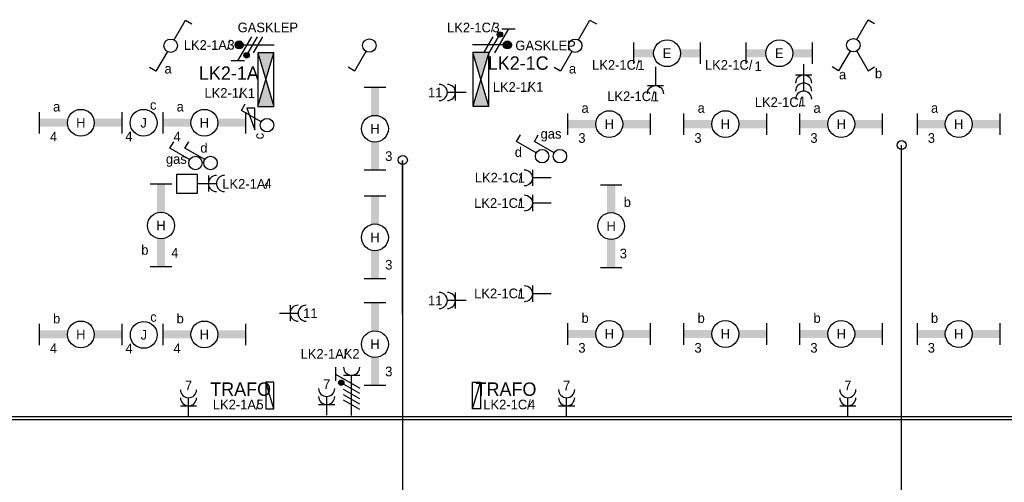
# Model space of a CAD drawing. Extents: x 0 to 84100, y 0 to 59400.
# Tile 8 of 14: x 34004 to 52337, y 21169 to 29780. Entities that reach past the tile are written whole.
import ezdxf
from ezdxf.enums import TextEntityAlignment as Align

# ---------------------------------------------------------------- set-up
doc = ezdxf.new("R2010")
doc.units = 0
doc.linetypes.add('DASHED', pattern=[75, 50, -25])
doc.linetypes.add('E_GOOT3', pattern=[5, 4, -1])
doc.layers.get('0').update_dxf_attribs({"linetype": 'CONTINUOUS'})
for name, color, linetype in [('EL6131--_WG', 4, 'CONTINUOUS'), ('EL6212--', 3, 'CONTINUOUS'), ('EL6221--', 3, 'CONTINUOUS'), ('EL6222--', 3, 'CONTINUOUS'), ('EL6311--', 3, 'CONTINUOUS'), ('EL6312--', 3, 'CONTINUOUS')]:
    doc.layers.add(name, color=color, linetype=linetype)
doc.styles.add('BURO-018', font='BUROFONT.SHX', dxfattribs={"height": 180})
doc.styles.add('BURO-025', font='BUROFONT', dxfattribs={"height": 250})

# ---------------------------------------------------------------- blocks, each defined once
blk = doc.blocks.new('111406')
at = {"color": 0, "linetype": 'Continuous'}
for p, q in [((0.62, 3.33), (2.74, 7)), ((2.74, 7), (3.95, 6.3)), ((-0.62, 1.17), (-2.74, -2.5)), ((-2.74, -2.5), (-3.95, -1.8))]:
    blk.add_line(p, q, dxfattribs=at)
blk.add_circle((0, 2.25), 1.25, dxfattribs=at)
at = {"color": 0, "linetype": 'Continuous', "style": 'BURO-018'}
for tag, p in [('E_SLET1', (3.42, 9)), ('E_GKAST', (11.61, 4.38)), ('E_GROEP', (11.61, 1.38))]:
    blk.add_attdef(tag, text='', height=1.8, dxfattribs=at).set_placement(p, align=Align.MIDDLE)
at = {"color": 0, "linetype": 'Continuous', "style": 'BURO-018', "flags": 1}
blk.add_attdef('E_MATCODE', text='', height=1.8, dxfattribs=at).set_placement((0, 0), align=Align.MIDDLE)
blk = doc.blocks.new('1114A5')
at = {"color": 0, "linetype": 'Continuous'}
for p, q in [((-2.74, 7), (-3.95, 6.3)), ((-0.62, 3.33), (-2.74, 7)), ((0.62, 3.33), (2.74, 7)), ((2.74, 7), (3.95, 6.3)), ((-0.62, 1.17), (-2.74, -2.5)), ((-2.74, -2.5), (-3.95, -1.8))]:
    blk.add_line(p, q, dxfattribs=at)
blk.add_circle((0, 2.25), 1.25, dxfattribs=at)
at = {"color": 0, "linetype": 'Continuous', "style": 'BURO-018'}
for tag, p in [('E_SLET1', (-3.42, 9)), ('E_SLET2', (3.42, 9)), ('E_GKAST', (11.61, 4.38)), ('E_GROEP', (11.61, 1.38))]:
    blk.add_attdef(tag, text='', height=1.8, dxfattribs=at).set_placement(p, align=Align.MIDDLE)
at = {"color": 0, "linetype": 'Continuous', "style": 'BURO-018', "flags": 1}
blk.add_attdef('E_MATCODE', text='', height=1.8, dxfattribs=at).set_placement((0, 0), align=Align.MIDDLE)
blk = doc.blocks.new('111304D')
at = {"color": 0, "linetype": 'Continuous'}
for p, q in [((-3, 9.98), (-3, 7.48)), ((-3, 8.73), (1.5, 6.13)), ((-1.5, 8.5), (1.5, 8.5)), ((0, 1), (0, 8.5)), ((1.5, 5.13), (-1.5, 6.87)), ((1.5, 4.13), (-1.5, 5.87)), ((1.5, 3.13), (-1.5, 4.87)), ((1.5, 2.13), (-1.5, 3.87))]:
    blk.add_line(p, q, dxfattribs=at)
at = {"color": 0, "linetype": 'Continuous', "const_width": 0.5}
blk.add_lwpolyline([(-1.68, 7.12, 1), (-2.18, 7.12, 1)], format="xyb", close=True, dxfattribs=at)
at = {"color": 0, "linetype": 'Continuous'}
blk.add_circle((-1.93, 7.12), 0.5, dxfattribs=at)
blk.add_arc((0, 10), 1.5, 180, 360, dxfattribs=at)
at = {"color": 0, "linetype": 'Continuous', "style": 'BURO-018'}
for tag in ['E_GROEP', 'E_GKAST']:
    blk.add_attdef(tag, text='', height=1.8, dxfattribs=at).set_placement((0, 12.5), align=Align.MIDDLE)
at = {"color": 0, "linetype": 'Continuous', "style": 'BURO-018', "flags": 1}
for tag, p in [('E_VERMCODE', (13, 12.5)), ('E_MATCODE', (0, 0))]:
    blk.add_attdef(tag, text='', height=1.8, dxfattribs=at).set_placement(p, align=Align.MIDDLE)
blk = doc.blocks.new('1114A1')
at = {"color": 0, "linetype": 'Continuous'}
for p, q in [((0.62, 3.33), (2.74, 7)), ((2.74, 7), (3.95, 6.3))]:
    blk.add_line(p, q, dxfattribs=at)
blk.add_circle((0, 2.25), 1.25, dxfattribs=at)
at = {"color": 0, "linetype": 'Continuous', "style": 'BURO-018'}
for tag, p in [('E_SLET1', (3.36, 9)), ('E_GKAST', (11.61, 4.38)), ('E_GROEP', (11.61, 1.38))]:
    blk.add_attdef(tag, text='', height=1.8, dxfattribs=at).set_placement(p, align=Align.MIDDLE)
at = {"color": 0, "linetype": 'Continuous', "style": 'BURO-018', "flags": 1}
blk.add_attdef('E_MATCODE', text='', height=1.8, dxfattribs=at).set_placement((0, 0), align=Align.MIDDLE)
blk = doc.blocks.new('1116A4B')
at = {"color": 0, "linetype": 'Continuous'}
for p, q in [((-5, 4), (-5, 1)), ((5, 4), (-5, 4)), ((-5, 4), (5, 1)), ((5, 4), (-5, 1)), ((5, 1), (5, 4)), ((-5, 1), (5, 1))]:
    blk.add_line(p, q, dxfattribs=at)
for points in [[(-5, 4), (0, 2.5), (-5, 1)], [(5, 4), (0, 2.5), (5, 1)]]:
    blk.add_solid(points, dxfattribs=at)
at = {"color": 0, "linetype": 'Continuous', "style": 'BURO-018'}
for tag, p in [('E_GKAST', (0, 12)), ('E_GROEP', (0, 9)), ('E_KAST', (0, 6))]:
    blk.add_attdef(tag, text='', height=1.8, dxfattribs=at).set_placement(p, align=Align.MIDDLE)
at = {"color": 0, "linetype": 'Continuous', "style": 'BURO-018', "flags": 1}
blk.add_attdef('E_MATCODE', text='', height=1.8, dxfattribs=at).set_placement((0, 0), align=Align.MIDDLE)
blk = doc.blocks.new('111304B')
at = {"color": 0, "linetype": 'Continuous'}
for p, q in [((0, 1), (0, 6)), ((-1.5, 3), (1.5, 3))]:
    blk.add_line(p, q, dxfattribs=at)
for centre in [(0, 7.5), (0, 6), (0, 4.5)]:
    blk.add_arc(centre, 1.5, 180, 360, dxfattribs=at)
at = {"color": 0, "linetype": 'Continuous', "style": 'BURO-018'}
for tag in ['E_GROEP', 'E_GKAST']:
    blk.add_attdef(tag, text='', height=1.8, dxfattribs=at).set_placement((0, 10), align=Align.MIDDLE)
at = {"color": 0, "linetype": 'Continuous', "style": 'BURO-018', "flags": 1}
for tag, p in [('E_VERMCODE', (13, 10)), ('E_MATCODE', (0, 0))]:
    blk.add_attdef(tag, text='', height=1.8, dxfattribs=at).set_placement(p, align=Align.MIDDLE)
blk = doc.blocks.new('1115B61540')
at = {"color": 0}
for p, q in [((-7.7, 2), (-7.7, -2)), ((7.7, 2), (7.7, -2))]:
    blk.add_line(p, q, dxfattribs=at)
at = {"color": 0, "linetype": 'Continuous'}
blk.add_circle((0, 0), 2.5, dxfattribs=at)
at = {"color": 0}
for points in [[(-2.5, 0.75), (-7.7, 0.75), (-2.5, -0.75), (-7.7, -0.75)], [(2.5, 0.75), (7.7, 0.75), (2.5, -0.75), (7.7, -0.75)]]:
    blk.add_solid(points, dxfattribs=at)
at = {"color": 0, "linetype": 'Continuous', "style": 'BURO-018'}
for tag, p in [('E_GROEP', (0, 5)), ('E_GKAST', (0, 5)), ('E_ARMCODE', (0, 0)), ('E_SLET', (4.5, -3))]:
    blk.add_attdef(tag, text='', height=1.8, dxfattribs=at).set_placement(p, align=Align.MIDDLE)
blk = doc.blocks.new('1115B3')
at = {"color": 0, "linetype": 'Continuous'}
blk.add_circle((0, 3.5), 2.5, dxfattribs=at)
at = {"color": 0, "linetype": 'Continuous', "style": 'BURO-018'}
for tag, p in [('E_GROEP', (0, 8.5)), ('E_GKAST', (0, 8.5)), ('E_ARMCODE', (0, 3.5)), ('E_SLET', (4.5, 2.5))]:
    blk.add_attdef(tag, text='', height=1.8, dxfattribs=at).set_placement(p, align=Align.MIDDLE)
blk = doc.blocks.new('111304A')
at = {"color": 0, "linetype": 'Continuous'}
for p, q in [((0, 1), (0, 4.5)), ((-1.5, 3), (1.5, 3))]:
    blk.add_line(p, q, dxfattribs=at)
for centre in [(0, 6), (0, 4.5)]:
    blk.add_arc(centre, 1.5, 180, 360, dxfattribs=at)
at = {"color": 0, "linetype": 'Continuous', "style": 'BURO-018'}
for tag in ['E_GROEP', 'E_GKAST']:
    blk.add_attdef(tag, text='', height=1.8, dxfattribs=at).set_placement((0, 8.5), align=Align.MIDDLE)
at = {"color": 0, "linetype": 'Continuous', "style": 'BURO-018', "flags": 1}
for tag, p in [('E_VERMCODE', (13, 8.5)), ('E_MATCODE', (0, 0))]:
    blk.add_attdef(tag, text='', height=1.8, dxfattribs=at).set_placement(p, align=Align.MIDDLE)
blk = doc.blocks.new('E00078')
at = {"color": 0, "linetype": 'Continuous'}
for p, q in [((-3, 6.48), (-3, 8.98)), ((-3, 7.73), (1.5, 5.13)), ((0, 7.5), (0, 1)), ((1.5, 4.13), (-1.5, 5.87)), ((1.5, 3.13), (-1.5, 4.87))]:
    blk.add_line(p, q, dxfattribs=at)
at = {"color": 0, "const_width": 0.75}
blk.add_lwpolyline([(-0.38, 7.5, 1), (0.38, 7.5, 1)], format="xyb", close=True, dxfattribs=at)
at = {"color": 0, "linetype": 'Continuous', "const_width": 0.5}
blk.add_lwpolyline([(-2.18, 6.12, 1), (-1.68, 6.12, 1)], format="xyb", close=True, dxfattribs=at)
at = {"color": 0, "linetype": 'Continuous'}
for centre, radius in [((0, 7.5), 0.75), ((-1.93, 6.12), 0.5)]:
    blk.add_circle(centre, radius, dxfattribs=at)
at = {"color": 0, "linetype": 'Continuous', "style": 'BURO-018'}
for tag in ['E_GROEP', 'E_GKAST']:
    blk.add_attdef(tag, text='', height=1.8, dxfattribs=at).set_placement((0, 11), align=Align.MIDDLE)
at = {"color": 0, "linetype": 'Continuous', "style": 'BURO-018', "flags": 1}
for tag, p in [('E_VERMCODE', (13, 11)), ('E_MATCODE', (0, 0))]:
    blk.add_attdef(tag, text='', height=1.8, dxfattribs=at).set_placement(p, align=Align.MIDDLE)
blk = doc.blocks.new('1116A4A')
at = {"color": 0, "linetype": 'Continuous'}
for p, q in [((-5, 4), (-5, 1)), ((5, 4), (-5, 4)), ((-5, 1), (5, 4)), ((5, 1), (5, 4)), ((-5, 1), (5, 1))]:
    blk.add_line(p, q, dxfattribs=at)
at = {"color": 0, "linetype": 'Continuous', "style": 'BURO-018'}
for tag, p in [('E_GKAST', (0, 12)), ('E_GROEP', (0, 9)), ('E_KAST', (0, 6))]:
    blk.add_attdef(tag, text='', height=1.8, dxfattribs=at).set_placement(p, align=Align.MIDDLE)
at = {"color": 0, "linetype": 'Continuous', "style": 'BURO-018', "flags": 1}
blk.add_attdef('E_MATCODE', text='', height=1.8, dxfattribs=at).set_placement((0, 0), align=Align.MIDDLE)
blk = doc.blocks.new('111304')
at = {"color": 0, "linetype": 'Continuous'}
for p, q in [((-1.5, 4.5), (1.5, 4.5)), ((0, 1), (0, 4.5))]:
    blk.add_line(p, q, dxfattribs=at)
blk.add_arc((0, 6), 1.5, 180, 360, dxfattribs=at)
at = {"color": 0, "linetype": 'Continuous', "style": 'BURO-018'}
for tag in ['E_GROEP', 'E_GKAST']:
    blk.add_attdef(tag, text='', height=1.8, dxfattribs=at).set_placement((0, 8.5), align=Align.MIDDLE)
at = {"color": 0, "linetype": 'Continuous', "style": 'BURO-018', "flags": 1}
for tag, p in [('E_VERMCODE', (13, 8.5)), ('E_MATCODE', (0, 0))]:
    blk.add_attdef(tag, text='', height=1.8, dxfattribs=at).set_placement(p, align=Align.MIDDLE)
blk = doc.blocks.new('111408')
at = {"color": 0, "linetype": 'Continuous'}
for p, q in [((3.15, 6), (-0.85, 4.5)), ((3.15, 4.5), (3.15, 6)), ((-0.85, 4.5), (3.15, 4.5))]:
    blk.add_line(p, q, dxfattribs=at)
blk = doc.blocks.new('1115B61240')
at = {"color": 0}
for p, q in [((-6.2, 2), (-6.2, -2)), ((6.2, 2), (6.2, -2))]:
    blk.add_line(p, q, dxfattribs=at)
at = {"color": 0, "linetype": 'Continuous'}
blk.add_circle((0, 0), 2.5, dxfattribs=at)
at = {"color": 0}
for points in [[(-2.5, 0.75), (-6.2, 0.75), (-2.5, -0.75), (-6.2, -0.75)], [(2.5, 0.75), (6.2, 0.75), (2.5, -0.75), (6.2, -0.75)]]:
    blk.add_solid(points, dxfattribs=at)
at = {"color": 0, "linetype": 'Continuous', "style": 'BURO-018'}
for tag, p in [('E_GROEP', (0, 5)), ('E_GKAST', (0, 5)), ('E_ARMCODE', (0, 0)), ('E_SLET', (4.5, -3))]:
    blk.add_attdef(tag, text='', height=1.8, dxfattribs=at).set_placement(p, align=Align.MIDDLE)

msp = doc.modelspace()

# ---------------------------------------------------------------- linework, layer by layer
at = {"layer": 'EL6131--_WG', "color": 7, "linetype": 'E_GOOT3'}
for p, q in [((54927, 22389), (6507, 22389)), ((54987, 22329), (6447, 22329))]:
    msp.add_line(p, q, dxfattribs=at)
at = {"layer": 'EL6222--'}
for p, q in [((50424, 20077), (50424, 27446)), ((41135, 20094), (41138, 27158))]:
    msp.add_line(p, q, dxfattribs=at)
at = {"layer": 'EL6222--', "color": 33, "linetype": 'DASHED', "ltscale": 0.05}
msp.add_line((41135, 24300), (41135, 27160), dxfattribs=at)
at = {"layer": 'EL6222--', "color": 7}
msp.add_lwpolyline([(36922, 26548), (37313, 26548), (37313, 26900), (36922, 26900)], close=True, dxfattribs=at)
at = {"layer": 'EL6222--'}
for centre in [(50424, 27446), (41138, 27168)]:
    msp.add_circle(centre, 84.1, dxfattribs=at)

# ---------------------------------------------------------------- block references
at = {"layer": 'EL6212--', "color": 2}
ref = msp.add_blockref('1116A4B', (38837, 28663), dxfattribs=dict(at, xscale=100, yscale=100, zscale=100, rotation=90))
ref.add_attrib('E_KAST', 'LK2-1A', dxfattribs={"layer": '0', "color": 2, "linetype": 'Continuous', "height": 250, "style": 'BURO-025'}).set_placement((37899, 28788), align=Align.MIDDLE)
ref.add_attrib('E_GROEP', 'K1', dxfattribs={"layer": '0', "color": 2, "linetype": 'Continuous', "height": 180, "style": 'BURO-018'}).set_placement((38239, 28412), align=Align.MIDDLE)
ref = msp.add_blockref('1116A4B', (42339, 28668), dxfattribs=dict(at, xscale=100, yscale=100, zscale=100, rotation=270))
ref.add_attrib('E_KAST', 'LK2-1C', dxfattribs={"layer": '0', "color": 2, "linetype": 'Continuous', "height": 250, "style": 'BURO-025'}).set_placement((43286, 28973), align=Align.MIDDLE)
ref.add_attrib('E_GROEP', 'K1', dxfattribs={"layer": '0', "color": 2, "linetype": 'Continuous', "height": 180, "style": 'BURO-018'}).set_placement((43607, 28530), align=Align.MIDDLE)
ref = msp.add_blockref('1116A4A', (38789, 22785), dxfattribs=dict(at, xscale=50, yscale=50, zscale=100, rotation=90))
ref.add_attrib('E_KAST', 'TRAFO', dxfattribs={"layer": '0', "color": 2, "linetype": 'Continuous', "height": 250, "style": 'BURO-025'}).set_placement((38118, 22903), align=Align.MIDDLE)
ref.add_attrib('E_GROEP', '5', dxfattribs={"layer": '0', "color": 2, "linetype": 'Continuous', "height": 180, "style": 'BURO-018'}).set_placement((38479, 22617), align=Align.MIDDLE)
ref = msp.add_blockref('1116A4A', (42387, 22785), dxfattribs=dict(at, xscale=-50, yscale=50, zscale=100, rotation=270))
ref.add_attrib('E_KAST', 'TRAFO', dxfattribs={"layer": '0', "color": 2, "linetype": 'Continuous', "height": 250, "style": 'BURO-025'}).set_placement((43059, 22903), align=Align.MIDDLE)
ref.add_attrib('E_GROEP', '4', dxfattribs={"layer": '0', "color": 2, "linetype": 'Continuous', "height": 180, "style": 'BURO-018'}).set_placement((43540, 22617), align=Align.MIDDLE)
at = {"layer": 'EL6221--'}
ref = msp.add_blockref('111304D', (40185, 22311), dxfattribs=dict(at, xscale=100, yscale=100, zscale=100))
ref.add_attrib('E_GROEP', 'K2', dxfattribs={"layer": '0', "color": 1, "linetype": 'Continuous', "height": 180, "style": 'BURO-018'}).set_placement((40185, 23561), align=Align.MIDDLE)
at = {"layer": 'EL6222--'}
ref = msp.add_blockref('E00078', (42334, 29312), dxfattribs=dict(at, xscale=100, yscale=100, zscale=100, rotation=270))
ref.add_attrib('E_GROEP', '3', dxfattribs={"layer": '0', "color": 1, "linetype": 'Continuous', "height": 180, "style": 'BURO-018'}).set_placement((42874, 29635), align=Align.MIDDLE)
ref = msp.add_blockref('E00078', (38840, 29312), dxfattribs=dict(at, xscale=100, yscale=100, zscale=100, rotation=90))
ref.add_attrib('E_GROEP', '3', dxfattribs={"layer": '0', "color": 1, "linetype": 'Continuous', "height": 180, "style": 'BURO-018'}).set_placement((37938, 29312), align=Align.MIDDLE)
ref = msp.add_blockref('111304', (45841, 29003), dxfattribs=dict(at, xscale=-100, yscale=100, zscale=100, rotation=180))
ref.add_attrib('E_GROEP', '1', dxfattribs={"layer": '0', "color": 1, "linetype": 'Continuous', "height": 180, "style": 'BURO-018'}).set_placement((45841, 28349), align=Align.MIDDLE)
ref = msp.add_blockref('111304B', (48601, 29050), dxfattribs=dict(at, xscale=100, yscale=100, zscale=100, rotation=180))
ref.add_attrib('E_GROEP', '1', dxfattribs={"layer": '0', "color": 1, "linetype": 'Continuous', "height": 180, "style": 'BURO-018'}).set_placement((48580, 28255), align=Align.MIDDLE)
ref = msp.add_blockref('111304A', (42417, 28426), dxfattribs=dict(at, xscale=100, yscale=100, zscale=100, rotation=90))
ref.add_attrib('E_GROEP', '11', dxfattribs={"layer": '0', "color": 1, "linetype": 'Continuous', "height": 180, "style": 'BURO-018'}).set_placement((41740, 28426), align=Align.MIDDLE)
ref = msp.add_blockref('111304', (44000, 26836), dxfattribs=dict(at, xscale=-100, yscale=100, zscale=100, rotation=90))
ref.add_attrib('E_GROEP', '1', dxfattribs={"layer": '0', "color": 1, "linetype": 'Continuous', "height": 180, "style": 'BURO-018'}).set_placement((43345, 26836), align=Align.MIDDLE)
ref = msp.add_blockref('111304A', (37217, 26731), dxfattribs=dict(at, xscale=100, yscale=100, zscale=100, rotation=270))
ref.add_attrib('E_GROEP', '4', dxfattribs={"layer": '0', "color": 1, "linetype": 'Continuous', "height": 180, "style": 'BURO-018'}).set_placement((38629, 26731), align=Align.MIDDLE)
ref = msp.add_blockref('111304', (44000, 26367), dxfattribs=dict(at, xscale=-100, yscale=100, zscale=100, rotation=90))
ref.add_attrib('E_GROEP', '1', dxfattribs={"layer": '0', "color": 1, "linetype": 'Continuous', "height": 180, "style": 'BURO-018'}).set_placement((43345, 26367), align=Align.MIDDLE)
ref = msp.add_blockref('111304', (44000, 24680), dxfattribs=dict(at, xscale=-100, yscale=100, zscale=100, rotation=90))
ref.add_attrib('E_GROEP', '1', dxfattribs={"layer": '0', "color": 1, "linetype": 'Continuous', "height": 180, "style": 'BURO-018'}).set_placement((43345, 24680), align=Align.MIDDLE)
ref = msp.add_blockref('111304A', (42417, 24553), dxfattribs=dict(at, xscale=100, yscale=100, zscale=100, rotation=90))
ref.add_attrib('E_GROEP', '11', dxfattribs={"layer": '0', "color": 1, "linetype": 'Continuous', "height": 180, "style": 'BURO-018'}).set_placement((41740, 24553), align=Align.MIDDLE)
ref = msp.add_blockref('111304A', (38739, 24316), dxfattribs=dict(at, xscale=100, yscale=100, zscale=100, rotation=270))
ref.add_attrib('E_GROEP', '11', dxfattribs={"layer": '0', "color": 1, "linetype": 'Continuous', "height": 180, "style": 'BURO-018'}).set_placement((39416, 24316), align=Align.MIDDLE)
ref = msp.add_blockref('111304A', (39720, 22317), dxfattribs=dict(at, xscale=100, yscale=100, zscale=100))
ref.add_attrib('E_GROEP', '7', dxfattribs={"layer": '0', "color": 1, "linetype": 'Continuous', "height": 180, "style": 'BURO-018'}).set_placement((39720, 22994), align=Align.MIDDLE)
ref = msp.add_blockref('111304A', (37148, 22292), dxfattribs=dict(at, xscale=100, yscale=100, zscale=100))
ref.add_attrib('E_GROEP', '7', dxfattribs={"layer": '0', "color": 1, "linetype": 'Continuous', "height": 180, "style": 'BURO-018'}).set_placement((37148, 22969), align=Align.MIDDLE)
ref = msp.add_blockref('111304A', (44188, 22294), dxfattribs=dict(at, xscale=100, yscale=100, zscale=100))
ref.add_attrib('E_GROEP', '7', dxfattribs={"layer": '0', "color": 1, "linetype": 'Continuous', "height": 180, "style": 'BURO-018'}).set_placement((44188, 22971), align=Align.MIDDLE)
ref = msp.add_blockref('111304A', (49424, 22294), dxfattribs=dict(at, xscale=100, yscale=100, zscale=100))
ref.add_attrib('E_GROEP', '7', dxfattribs={"layer": '0', "color": 1, "linetype": 'Continuous', "height": 180, "style": 'BURO-018'}).set_placement((49424, 22971), align=Align.MIDDLE)
at = {"layer": 'EL6311--'}
ref = msp.add_blockref('111406', (36816, 29071), dxfattribs=dict(at, xscale=100, yscale=100, zscale=100))
ref.add_attrib('E_SLET1', 'a', dxfattribs={"layer": '0', "color": 1, "linetype": 'Continuous', "height": 180, "style": 'BURO-018'}).set_placement((36767, 28868), align=Align.MIDDLE)
ref = msp.add_blockref('111406', (44348, 29071), dxfattribs=dict(at, xscale=100, yscale=100, zscale=100))
ref.add_attrib('E_SLET1', 'a', dxfattribs={"layer": '0', "color": 1, "linetype": 'Continuous', "height": 180, "style": 'BURO-018'}).set_placement((44298, 28868), align=Align.MIDDLE)
ref = msp.add_blockref('1114A5', (49526, 29530), dxfattribs=dict(at, xscale=100, yscale=100, zscale=100, rotation=180))
ref.add_attrib('E_SLET1', 'a', dxfattribs={"layer": '0', "color": 1, "linetype": 'Continuous', "height": 180, "style": 'BURO-018'}).set_placement((49326, 28759), align=Align.MIDDLE)
ref.add_attrib('E_SLET2', 'b', dxfattribs={"layer": '0', "color": 1, "linetype": 'Continuous', "height": 180, "style": 'BURO-018'}).set_placement((49995, 28785), align=Align.MIDDLE)
at = {"layer": 'EL6311--', "xscale": 100, "yscale": 100, "zscale": 100}
for name, p, rotation in [('1114A1', (40514, 29524), 180), ('111408', (38834, 27817), 90)]:
    msp.add_blockref(name, p, dxfattribs=dict(at, rotation=rotation))
at = {"layer": 'EL6311--'}
ref = msp.add_blockref('1115B61240', (46058, 29156), dxfattribs=dict(at, xscale=100, yscale=100, zscale=100, rotation=180))
ref.add_attrib('E_ARMCODE', 'E', dxfattribs={"layer": '0', "color": 1, "linetype": 'Continuous', "height": 180, "style": 'BURO-018'}).set_placement((46058, 29156), align=Align.MIDDLE)
ref.add_attrib('E_GROEP', '1', dxfattribs={"layer": '0', "color": 1, "linetype": 'Continuous', "height": 180, "style": 'BURO-018'}).set_placement((45572, 28936), align=Align.MIDDLE)
ref = msp.add_blockref('1115B61240', (48148, 29156), dxfattribs=dict(at, xscale=100, yscale=100, zscale=100, rotation=180))
ref.add_attrib('E_ARMCODE', 'E', dxfattribs={"layer": '0', "color": 1, "linetype": 'Continuous', "height": 180, "style": 'BURO-018'}).set_placement((48148, 29156), align=Align.MIDDLE)
ref.add_attrib('E_GROEP', '1', dxfattribs={"layer": '0', "color": 1, "linetype": 'Continuous', "height": 180, "style": 'BURO-018'}).set_placement((47753, 28915), align=Align.MIDDLE)
ref = msp.add_blockref('1115B61540', (40619, 27750), dxfattribs=dict(at, xscale=100, yscale=100, zscale=100, rotation=270))
ref.add_attrib('E_ARMCODE', 'H', dxfattribs={"layer": '0', "color": 1, "linetype": 'Continuous', "height": 180, "style": 'BURO-018'}).set_placement((40619, 27750), align=Align.MIDDLE)
ref.add_attrib('E_GROEP', '3', dxfattribs={"layer": '0', "color": 1, "linetype": 'Continuous', "height": 180, "style": 'BURO-018'}).set_placement((40877, 27241), align=Align.MIDDLE)
ref = msp.add_blockref('1115B3', (36311, 27511), dxfattribs=dict(at, xscale=100, yscale=100, zscale=100))
ref.add_attrib('E_ARMCODE', 'J', dxfattribs={"layer": '0', "color": 1, "linetype": 'Continuous', "height": 180, "style": 'BURO-018'}).set_placement((36311, 27861), align=Align.MIDDLE)
ref.add_attrib('E_SLET', 'c', dxfattribs={"layer": '0', "color": 1, "linetype": 'Continuous', "height": 180, "style": 'BURO-018'}).set_placement((36491, 28193), align=Align.MIDDLE)
ref.add_attrib('E_GROEP', '4', dxfattribs={"layer": '0', "color": 1, "linetype": 'Continuous', "height": 180, "style": 'BURO-018'}).set_placement((36038, 27609), align=Align.MIDDLE)
ref = msp.add_blockref('1115B61540', (35143, 27861), dxfattribs=dict(at, xscale=100, yscale=100, zscale=100, rotation=180))
ref.add_attrib('E_ARMCODE', 'H', dxfattribs={"layer": '0', "color": 1, "linetype": 'Continuous', "height": 180, "style": 'BURO-018'}).set_placement((35143, 27861), align=Align.MIDDLE)
ref.add_attrib('E_SLET', 'a', dxfattribs={"layer": '0', "color": 1, "linetype": 'Continuous', "height": 180, "style": 'BURO-018'}).set_placement((34693, 28161), align=Align.MIDDLE)
ref.add_attrib('E_GROEP', '4', dxfattribs={"layer": '0', "color": 1, "linetype": 'Continuous', "height": 180, "style": 'BURO-018'}).set_placement((34634, 27603), align=Align.MIDDLE)
ref = msp.add_blockref('1115B61540', (37443, 27861), dxfattribs=dict(at, xscale=100, yscale=100, zscale=100, rotation=180))
ref.add_attrib('E_ARMCODE', 'H', dxfattribs={"layer": '0', "color": 1, "linetype": 'Continuous', "height": 180, "style": 'BURO-018'}).set_placement((37443, 27861), align=Align.MIDDLE)
ref.add_attrib('E_SLET', 'a', dxfattribs={"layer": '0', "color": 1, "linetype": 'Continuous', "height": 180, "style": 'BURO-018'}).set_placement((36993, 28161), align=Align.MIDDLE)
ref.add_attrib('E_GROEP', '4', dxfattribs={"layer": '0', "color": 1, "linetype": 'Continuous', "height": 180, "style": 'BURO-018'}).set_placement((36935, 27603), align=Align.MIDDLE)
ref = msp.add_blockref('1114A1', (38834, 27817), dxfattribs=dict(at, xscale=100, yscale=100, zscale=100, rotation=90))
ref.add_attrib('E_SLET1', 'c', dxfattribs={"layer": '0', "color": 1, "linetype": 'Continuous', "height": 180, "rotation": 90, "style": 'BURO-018'}).set_placement((38459, 27613), align=Align.MIDDLE)
ref = msp.add_blockref('1115B61540', (44982, 27836), dxfattribs=dict(at, xscale=100, yscale=100, zscale=100, rotation=180))
ref.add_attrib('E_ARMCODE', 'H', dxfattribs={"layer": '0', "color": 1, "linetype": 'Continuous', "height": 180, "style": 'BURO-018'}).set_placement((44982, 27836), align=Align.MIDDLE)
ref.add_attrib('E_SLET', 'a', dxfattribs={"layer": '0', "color": 1, "linetype": 'Continuous', "height": 180, "style": 'BURO-018'}).set_placement((44532, 28136), align=Align.MIDDLE)
ref.add_attrib('E_GROEP', '3', dxfattribs={"layer": '0', "color": 1, "linetype": 'Continuous', "height": 180, "style": 'BURO-018'}).set_placement((44473, 27578), align=Align.MIDDLE)
ref = msp.add_blockref('1115B61540', (47143, 27836), dxfattribs=dict(at, xscale=100, yscale=100, zscale=100, rotation=180))
ref.add_attrib('E_ARMCODE', 'H', dxfattribs={"layer": '0', "color": 1, "linetype": 'Continuous', "height": 180, "style": 'BURO-018'}).set_placement((47143, 27836), align=Align.MIDDLE)
ref.add_attrib('E_SLET', 'a', dxfattribs={"layer": '0', "color": 1, "linetype": 'Continuous', "height": 180, "style": 'BURO-018'}).set_placement((46693, 28136), align=Align.MIDDLE)
ref.add_attrib('E_GROEP', '3', dxfattribs={"layer": '0', "color": 1, "linetype": 'Continuous', "height": 180, "style": 'BURO-018'}).set_placement((46634, 27578), align=Align.MIDDLE)
ref = msp.add_blockref('1115B61540', (49301, 27836), dxfattribs=dict(at, xscale=100, yscale=100, zscale=100, rotation=180))
ref.add_attrib('E_ARMCODE', 'H', dxfattribs={"layer": '0', "color": 1, "linetype": 'Continuous', "height": 180, "style": 'BURO-018'}).set_placement((49301, 27836), align=Align.MIDDLE)
ref.add_attrib('E_SLET', 'a', dxfattribs={"layer": '0', "color": 1, "linetype": 'Continuous', "height": 180, "style": 'BURO-018'}).set_placement((48851, 28136), align=Align.MIDDLE)
ref.add_attrib('E_GROEP', '3', dxfattribs={"layer": '0', "color": 1, "linetype": 'Continuous', "height": 180, "style": 'BURO-018'}).set_placement((48793, 27578), align=Align.MIDDLE)
ref = msp.add_blockref('1115B61540', (51488, 27836), dxfattribs=dict(at, xscale=100, yscale=100, zscale=100, rotation=180))
ref.add_attrib('E_ARMCODE', 'H', dxfattribs={"layer": '0', "color": 1, "linetype": 'Continuous', "height": 180, "style": 'BURO-018'}).set_placement((51488, 27836), align=Align.MIDDLE)
ref.add_attrib('E_SLET', 'a', dxfattribs={"layer": '0', "color": 1, "linetype": 'Continuous', "height": 180, "style": 'BURO-018'}).set_placement((51038, 28136), align=Align.MIDDLE)
ref.add_attrib('E_GROEP', '3', dxfattribs={"layer": '0', "color": 1, "linetype": 'Continuous', "height": 180, "style": 'BURO-018'}).set_placement((50979, 27578), align=Align.MIDDLE)
ref = msp.add_blockref('1114A1', (37502, 27113), dxfattribs=dict(at, xscale=100, yscale=100, zscale=100, rotation=90))
ref.add_attrib('E_SLET1', 'gas', dxfattribs={"layer": '0', "color": 1, "linetype": 'Continuous', "height": 180, "style": 'BURO-018'}).set_placement((36921, 27160), align=Align.MIDDLE)
ref = msp.add_blockref('1114A1', (37782, 27113), dxfattribs=dict(at, xscale=100, yscale=100, zscale=100, rotation=90))
ref.add_attrib('E_SLET1', 'd', dxfattribs={"layer": '0', "color": 1, "linetype": 'Continuous', "height": 180, "style": 'BURO-018'}).set_placement((37435, 27398), align=Align.MIDDLE)
ref = msp.add_blockref('1115B61540', (36635, 25949), dxfattribs=dict(at, xscale=100, yscale=100, zscale=100, rotation=270))
ref.add_attrib('E_ARMCODE', 'H', dxfattribs={"layer": '0', "color": 1, "linetype": 'Continuous', "height": 180, "style": 'BURO-018'}).set_placement((36635, 25949), align=Align.MIDDLE)
ref.add_attrib('E_SLET', 'b', dxfattribs={"layer": '0', "color": 1, "linetype": 'Continuous', "height": 180, "style": 'BURO-018'}).set_placement((36335, 25499), align=Align.MIDDLE)
ref.add_attrib('E_GROEP', '4', dxfattribs={"layer": '0', "color": 1, "linetype": 'Continuous', "height": 180, "style": 'BURO-018'}).set_placement((36893, 25441), align=Align.MIDDLE)
ref = msp.add_blockref('1115B61540', (45017, 25939), dxfattribs=dict(at, xscale=100, yscale=100, zscale=100, rotation=90))
ref.add_attrib('E_ARMCODE', 'H', dxfattribs={"layer": '0', "color": 1, "linetype": 'Continuous', "height": 180, "style": 'BURO-018'}).set_placement((45017, 25939), align=Align.MIDDLE)
ref.add_attrib('E_SLET', 'b', dxfattribs={"layer": '0', "color": 1, "linetype": 'Continuous', "height": 180, "style": 'BURO-018'}).set_placement((45317, 26389), align=Align.MIDDLE)
ref.add_attrib('E_GROEP', '3', dxfattribs={"layer": '0', "color": 1, "linetype": 'Continuous', "height": 180, "style": 'BURO-018'}).set_placement((45244, 25428), align=Align.MIDDLE)
ref = msp.add_blockref('1115B61540', (40619, 25728), dxfattribs=dict(at, xscale=100, yscale=100, zscale=100, rotation=270))
ref.add_attrib('E_ARMCODE', 'H', dxfattribs={"layer": '0', "color": 1, "linetype": 'Continuous', "height": 180, "style": 'BURO-018'}).set_placement((40619, 25728), align=Align.MIDDLE)
ref.add_attrib('E_GROEP', '3', dxfattribs={"layer": '0', "color": 1, "linetype": 'Continuous', "height": 180, "style": 'BURO-018'}).set_placement((40877, 25219), align=Align.MIDDLE)
ref = msp.add_blockref('1115B61540', (40619, 23740), dxfattribs=dict(at, xscale=100, yscale=100, zscale=100, rotation=270))
ref.add_attrib('E_ARMCODE', 'H', dxfattribs={"layer": '0', "color": 1, "linetype": 'Continuous', "height": 180, "style": 'BURO-018'}).set_placement((40619, 23740), align=Align.MIDDLE)
ref.add_attrib('E_GROEP', '3', dxfattribs={"layer": '0', "color": 1, "linetype": 'Continuous', "height": 180, "style": 'BURO-018'}).set_placement((40877, 23232), align=Align.MIDDLE)
ref = msp.add_blockref('1115B61540', (35143, 23921), dxfattribs=dict(at, xscale=100, yscale=100, zscale=100, rotation=180))
ref.add_attrib('E_ARMCODE', 'H', dxfattribs={"layer": '0', "color": 1, "linetype": 'Continuous', "height": 180, "style": 'BURO-018'}).set_placement((35143, 23921), align=Align.MIDDLE)
ref.add_attrib('E_SLET', 'b', dxfattribs={"layer": '0', "color": 1, "linetype": 'Continuous', "height": 180, "style": 'BURO-018'}).set_placement((34693, 24221), align=Align.MIDDLE)
ref.add_attrib('E_GROEP', '4', dxfattribs={"layer": '0', "color": 1, "linetype": 'Continuous', "height": 180, "style": 'BURO-018'}).set_placement((34634, 23663), align=Align.MIDDLE)
ref = msp.add_blockref('1115B3', (36315, 23563), dxfattribs=dict(at, xscale=100, yscale=100, zscale=100))
ref.add_attrib('E_ARMCODE', 'J', dxfattribs={"layer": '0', "color": 1, "linetype": 'Continuous', "height": 180, "style": 'BURO-018'}).set_placement((36315, 23913), align=Align.MIDDLE)
ref.add_attrib('E_SLET', 'c', dxfattribs={"layer": '0', "color": 1, "linetype": 'Continuous', "height": 180, "style": 'BURO-018'}).set_placement((36495, 24246), align=Align.MIDDLE)
ref.add_attrib('E_GROEP', '4', dxfattribs={"layer": '0', "color": 1, "linetype": 'Continuous', "height": 180, "style": 'BURO-018'}).set_placement((36042, 23661), align=Align.MIDDLE)
ref = msp.add_blockref('1115B61540', (37443, 23921), dxfattribs=dict(at, xscale=100, yscale=100, zscale=100, rotation=180))
ref.add_attrib('E_ARMCODE', 'H', dxfattribs={"layer": '0', "color": 1, "linetype": 'Continuous', "height": 180, "style": 'BURO-018'}).set_placement((37443, 23921), align=Align.MIDDLE)
ref.add_attrib('E_SLET', 'b', dxfattribs={"layer": '0', "color": 1, "linetype": 'Continuous', "height": 180, "style": 'BURO-018'}).set_placement((36993, 24221), align=Align.MIDDLE)
ref.add_attrib('E_GROEP', '4', dxfattribs={"layer": '0', "color": 1, "linetype": 'Continuous', "height": 180, "style": 'BURO-018'}).set_placement((36935, 23663), align=Align.MIDDLE)
ref = msp.add_blockref('1115B61540', (44982, 23930), dxfattribs=dict(at, xscale=100, yscale=100, zscale=100, rotation=180))
ref.add_attrib('E_ARMCODE', 'H', dxfattribs={"layer": '0', "color": 1, "linetype": 'Continuous', "height": 180, "style": 'BURO-018'}).set_placement((44982, 23930), align=Align.MIDDLE)
ref.add_attrib('E_SLET', 'b', dxfattribs={"layer": '0', "color": 1, "linetype": 'Continuous', "height": 180, "style": 'BURO-018'}).set_placement((44532, 24230), align=Align.MIDDLE)
ref.add_attrib('E_GROEP', '3', dxfattribs={"layer": '0', "color": 1, "linetype": 'Continuous', "height": 180, "style": 'BURO-018'}).set_placement((44473, 23672), align=Align.MIDDLE)
ref = msp.add_blockref('1115B61540', (47143, 23930), dxfattribs=dict(at, xscale=100, yscale=100, zscale=100, rotation=180))
ref.add_attrib('E_ARMCODE', 'H', dxfattribs={"layer": '0', "color": 1, "linetype": 'Continuous', "height": 180, "style": 'BURO-018'}).set_placement((47143, 23930), align=Align.MIDDLE)
ref.add_attrib('E_SLET', 'b', dxfattribs={"layer": '0', "color": 1, "linetype": 'Continuous', "height": 180, "style": 'BURO-018'}).set_placement((46693, 24230), align=Align.MIDDLE)
ref.add_attrib('E_GROEP', '3', dxfattribs={"layer": '0', "color": 1, "linetype": 'Continuous', "height": 180, "style": 'BURO-018'}).set_placement((46634, 23672), align=Align.MIDDLE)
ref = msp.add_blockref('1115B61540', (49301, 23930), dxfattribs=dict(at, xscale=100, yscale=100, zscale=100, rotation=180))
ref.add_attrib('E_ARMCODE', 'H', dxfattribs={"layer": '0', "color": 1, "linetype": 'Continuous', "height": 180, "style": 'BURO-018'}).set_placement((49301, 23930), align=Align.MIDDLE)
ref.add_attrib('E_SLET', 'b', dxfattribs={"layer": '0', "color": 1, "linetype": 'Continuous', "height": 180, "style": 'BURO-018'}).set_placement((48851, 24230), align=Align.MIDDLE)
ref.add_attrib('E_GROEP', '3', dxfattribs={"layer": '0', "color": 1, "linetype": 'Continuous', "height": 180, "style": 'BURO-018'}).set_placement((48793, 23672), align=Align.MIDDLE)
ref = msp.add_blockref('1115B61540', (51488, 23930), dxfattribs=dict(at, xscale=100, yscale=100, zscale=100, rotation=180))
ref.add_attrib('E_ARMCODE', 'H', dxfattribs={"layer": '0', "color": 1, "linetype": 'Continuous', "height": 180, "style": 'BURO-018'}).set_placement((51488, 23930), align=Align.MIDDLE)
ref.add_attrib('E_SLET', 'b', dxfattribs={"layer": '0', "color": 1, "linetype": 'Continuous', "height": 180, "style": 'BURO-018'}).set_placement((51038, 24230), align=Align.MIDDLE)
ref.add_attrib('E_GROEP', '3', dxfattribs={"layer": '0', "color": 1, "linetype": 'Continuous', "height": 180, "style": 'BURO-018'}).set_placement((50979, 23672), align=Align.MIDDLE)
at = {"layer": 'EL6312--'}
ref = msp.add_blockref('1114A1', (44288, 27240), dxfattribs=dict(at, xscale=100, yscale=100, zscale=100, rotation=90))
ref.add_attrib('E_SLET1', 'gas', dxfattribs={"layer": '0', "color": 1, "linetype": 'Continuous', "height": 180, "style": 'BURO-018'}).set_placement((43897, 27630), align=Align.MIDDLE)
ref = msp.add_blockref('1114A1', (43956, 27240), dxfattribs=dict(at, xscale=100, yscale=100, zscale=100, rotation=90))
ref.add_attrib('E_SLET1', 'd', dxfattribs={"layer": '0', "color": 1, "linetype": 'Continuous', "height": 180, "style": 'BURO-018'}).set_placement((43290, 27320), align=Align.MIDDLE)

# ---------------------------------------------------------------- texts
at = {"layer": 'EL6212--', "color": 1, "style": 'BURO-018'}
for p in [(38063, 29546), (43233, 29210)]:
    msp.add_text('GASKLEP', height=180, dxfattribs=at).set_placement(p)
at = {"layer": 'EL6212--', "color": 4, "style": 'BURO-018'}
for s, p in [('LK2-1C/', (41962, 29545)), ('LK2-1A/', (37060, 29219)), ('LK2-1C/', (44662, 28849)), ('LK2-1C/', (46764, 28849)), ('LK2-1/', (42813, 28437)), ('LK2-1/', (37445, 28327)), ('LK2-1C/', (44944, 28265)), ('LK2-1C/', (47692, 28156)), ('LK2-1A/', (37777, 26634)), ('LK2-1C/', (42479, 26750)), ('LK2-1C/', (42466, 26277)), ('LK2-1C/', (42466, 24595)), ('LK2-1A/', (39236, 23470)), ('LK2-1A/', (37601, 22526)), ('LK2-1C/', (42637, 22526))]:
    msp.add_text(s, height=180, dxfattribs=at).set_placement(p)

doc.saveas('drawing.dxf')
